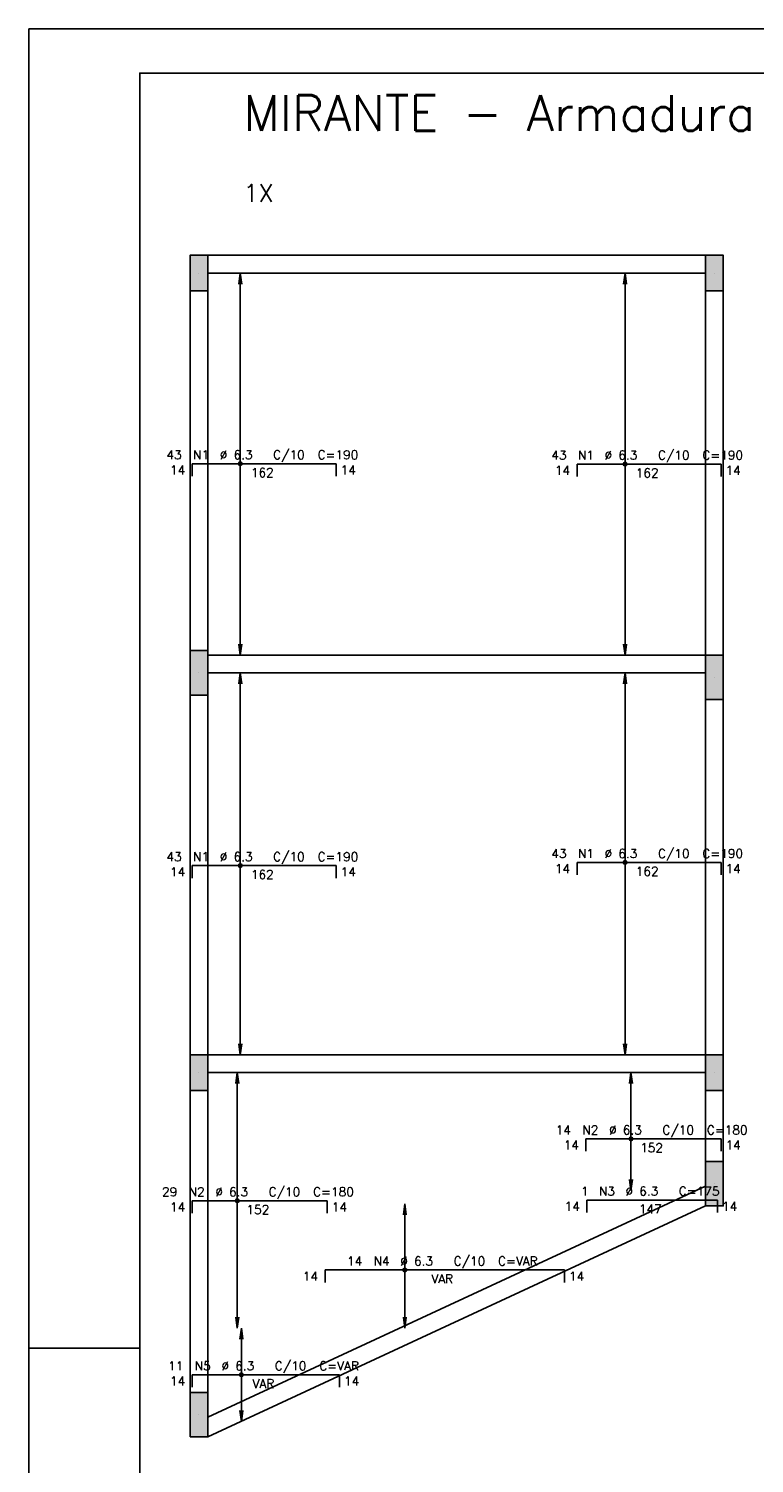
# Model space of a CAD drawing. Extents: x 0 to 84.1, y 0 to 59.4.
# Tile 2 of 6: x 0 to 16.3, y 27.1 to 59.4. Entities that reach past the tile are written whole.
import ezdxf

# ---------------------------------------------------------------- set-up
doc = ezdxf.new("R2010")
doc.units = 0
doc.header["$MEASUREMENT"] = 0
for name, color, linetype in [('1', 1, 'CONTINUOUS'), ('2', 2, 'CONTINUOUS'), ('6', 6, 'CONTINUOUS'), ('7', 7, 'CONTINUOUS')]:
    doc.layers.add(name, color=color, linetype=linetype)
doc.styles.get("Standard").update_dxf_attribs({"font": 'ROMANS.SHX'})

msp = doc.modelspace()

# ---------------------------------------------------------------- linework, layer by layer
at = {"layer": '1', "linetype": 'Continuous'}
for p, q in [((4.03, 54.3), (15.23, 54.3)), ((4.03, 53.9), (15.23, 53.9)), ((3.63, 53.5), (3.63, 45.4)), ((4.03, 53.5), (4.03, 45.4)), ((15.23, 45.3), (15.23, 53.5)), ((15.63, 45.3), (15.63, 53.5)), ((4.03, 45.3), (15.23, 45.3)), ((4.03, 44.9), (15.23, 44.9)), ((3.63, 44.4), (3.63, 36.3)), ((4.03, 44.4), (4.03, 36.3)), ((15.23, 36.3), (15.23, 44.3)), ((15.63, 36.3), (15.63, 44.3)), ((4.03, 36.3), (15.23, 36.3)), ((4.03, 35.9), (15.23, 35.9)), ((3.63, 35.5), (3.63, 28.7)), ((4.03, 35.5), (4.03, 28.7)), ((15.23, 33.9), (15.23, 35.5)), ((15.63, 33.9), (15.63, 35.5)), ((4.03, 28.14101), (15.23, 33.34101)), ((4.03, 27.7), (15.23, 32.9))]:
    msp.add_line(p, q, dxfattribs=at)
at = {"layer": '2', "linetype": 'Continuous'}
for p, q in [((84.100006, 59.400002), (0, 59.400002)), ((0, 59.400002), (0, 0)), ((3.83, 53.9), (3.83, 53.9)), ((4.759892, 53.9), (4.72726, 53.652139)), ((4.759892, 45.3), (4.759892, 53.9)), ((4.759892, 53.9), (4.792524, 53.652139)), ((4.759892, 53.9), (4.759892, 53.9)), ((13.419892, 53.9), (13.38726, 53.652139)), ((13.419892, 45.3), (13.419892, 53.9)), ((13.419892, 53.9), (13.452524, 53.652139)), ((13.419892, 53.9), (13.419892, 53.9)), ((15.43, 53.9), (15.43, 53.9)), ((4.759892, 45.3), (4.72726, 45.547861)), ((4.759892, 45.3), (4.792524, 45.547861)), ((13.419892, 45.3), (13.38726, 45.547861)), ((13.419892, 45.3), (13.452524, 45.547861)), ((4.759892, 45.3), (4.759892, 45.3)), ((13.419892, 45.3), (13.419892, 45.3)), ((3.83, 44.9), (3.83, 44.9)), ((4.759892, 44.9), (4.72726, 44.652139)), ((4.759892, 36.3), (4.759892, 44.9)), ((4.759892, 44.9), (4.792524, 44.652139)), ((4.759892, 44.9), (4.759892, 44.9)), ((13.419892, 44.9), (13.38726, 44.652139)), ((13.419892, 36.3), (13.419892, 44.9)), ((13.419892, 44.9), (13.452524, 44.652139)), ((13.419892, 44.9), (13.419892, 44.9)), ((15.43, 44.8), (15.43, 44.8)), ((4.759892, 36.3), (4.72726, 36.547861)), ((4.759892, 36.3), (4.792524, 36.547861)), ((13.419892, 36.3), (13.38726, 36.547861)), ((13.419892, 36.3), (13.452524, 36.547861)), ((4.759892, 36.3), (4.759892, 36.3)), ((13.419892, 36.3), (13.419892, 36.3)), ((3.83, 35.9), (3.83, 35.9)), ((4.693232, 35.9), (4.6606, 35.652139)), ((4.693232, 30.15), (4.693232, 35.9)), ((4.693232, 35.9), (4.725864, 35.652139)), ((4.693232, 35.9), (4.693232, 35.9)), ((13.553232, 35.9), (13.5206, 35.652139)), ((13.553232, 33.245), (13.553232, 35.9)), ((13.553232, 35.9), (13.585863, 35.652139)), ((13.553232, 35.9), (13.553232, 35.9)), ((15.43, 35.9), (15.43, 35.9)), ((13.553232, 33.245), (13.5206, 33.492861)), ((13.553232, 33.245), (13.585863, 33.492861)), ((15.43, 33.4), (15.43, 33.4)), ((8.46394, 32.95), (8.431309, 32.702139)), ((8.46394, 30.15), (8.46394, 32.95)), ((8.46394, 32.95), (8.496572, 32.702139)), ((8.46394, 32.95), (8.46394, 32.95)), ((13.553232, 33.245), (13.553232, 33.245)), ((4.693232, 30.15), (4.6606, 30.397861)), ((4.693232, 30.15), (4.725864, 30.397861)), ((8.46394, 30.15), (8.431309, 30.397861)), ((8.46394, 30.15), (8.496572, 30.397861)), ((4.693232, 30.15), (4.693232, 30.15)), ((4.785018, 30.15), (4.752386, 29.902139)), ((4.785018, 28.05), (4.785018, 30.15)), ((4.785018, 30.15), (4.817649, 29.902139)), ((4.785018, 30.15), (4.785018, 30.15)), ((8.46394, 30.15), (8.46394, 30.15)), ((0, 29.700001), (0.5, 29.700001)), ((0.5, 29.700001), (1.5, 29.700001)), ((1.5, 29.700001), (2.5, 29.700001)), ((3.83, 28.2), (3.83, 28.2)), ((4.785018, 28.05), (4.752386, 28.297861)), ((4.785018, 28.05), (4.817649, 28.297861)), ((4.785018, 28.05), (4.785018, 28.05))]:
    msp.add_line(p, q, dxfattribs=at)
for points in [[(83.100006, 1), (2.5, 1), (2.5, 58.400002), (83.100006, 58.400002), (83.100006, 1)], [(3.63, 53.5), (4.03, 53.5), (4.03, 54.3), (3.63, 54.3), (3.63, 53.5)], [(15.23, 53.5), (15.63, 53.5), (15.63, 54.3), (15.23, 54.3), (15.23, 53.5)], [(3.63, 44.4), (4.03, 44.4), (4.03, 45.4), (3.63, 45.4), (3.63, 44.4)], [(15.23, 44.3), (15.63, 44.3), (15.63, 45.3), (15.23, 45.3), (15.23, 44.3)], [(3.63, 35.5), (4.03, 35.5), (4.03, 36.3), (3.63, 36.3), (3.63, 35.5)], [(15.23, 35.5), (15.63, 35.5), (15.63, 36.3), (15.23, 36.3), (15.23, 35.5)], [(15.23, 32.9), (15.63, 32.9), (15.63, 33.9), (15.23, 33.9), (15.23, 32.9)], [(3.63, 27.7), (4.03, 27.7), (4.03, 28.7), (3.63, 28.7), (3.63, 27.7)]]:
    msp.add_lwpolyline(points, dxfattribs=at)
for centre, radius in [((4.759892, 49.608), 0.041625), ((4.759892, 49.608), 0.02075), ((13.419892, 49.6), 0.041625), ((13.419892, 49.6), 0.02075), ((4.759892, 40.56), 0.041625), ((4.759892, 40.56), 0.02075), ((13.419892, 40.632), 0.041625), ((13.419892, 40.632), 0.02075), ((13.553232, 34.409), 0.041625), ((13.553232, 34.409), 0.02075), ((4.693232, 33.017), 0.041625), ((4.693232, 33.017), 0.02075), ((8.46394, 31.458), 0.041625), ((8.46394, 31.458), 0.02075), ((4.785018, 29.1), 0.041625), ((4.785018, 29.1), 0.02075)]:
    msp.add_circle(centre, radius, dxfattribs=at)
at = {"layer": '2', "color": 9, "linetype": 'Continuous'}
for points in [[(3.63, 53.5), (4.03, 53.5), (4.03, 54.3)], [(3.63, 53.5), (4.03, 54.3), (3.63, 54.3)], [(3.63, 53.5), (3.63, 54.3), (3.63, 53.5)], [(15.23, 53.5), (15.63, 53.5), (15.63, 54.3)], [(15.23, 53.5), (15.63, 54.3), (15.23, 54.3)], [(15.23, 53.5), (15.23, 54.3), (15.23, 53.5)], [(3.63, 44.4), (4.03, 44.4), (4.03, 45.4)], [(3.63, 44.4), (4.03, 45.4), (3.63, 45.4)], [(3.63, 44.4), (3.63, 45.4), (3.63, 44.4)], [(15.23, 44.3), (15.63, 44.3), (15.63, 45.3)], [(15.23, 44.3), (15.63, 45.3), (15.23, 45.3)], [(15.23, 44.3), (15.23, 45.3), (15.23, 44.3)], [(3.63, 35.5), (4.03, 35.5), (4.03, 36.3)], [(3.63, 35.5), (4.03, 36.3), (3.63, 36.3)], [(3.63, 35.5), (3.63, 36.3), (3.63, 35.5)], [(15.23, 35.5), (15.63, 35.5), (15.63, 36.3)], [(15.23, 35.5), (15.63, 36.3), (15.23, 36.3)], [(15.23, 35.5), (15.23, 36.3), (15.23, 35.5)], [(15.23, 32.9), (15.63, 32.9), (15.63, 33.9)], [(15.23, 32.9), (15.63, 33.9), (15.23, 33.9)], [(15.23, 32.9), (15.23, 33.9), (15.23, 32.9)], [(3.63, 27.7), (4.03, 27.7), (4.03, 28.7)], [(3.63, 27.7), (4.03, 28.7), (3.63, 28.7)], [(3.63, 27.7), (3.63, 28.7), (3.63, 27.7)]]:
    msp.add_solid(points, dxfattribs=at)
at = {"layer": '6', "linetype": 'Continuous'}
for p, q in [((3.68, 49.328), (3.68, 49.608)), ((3.68, 49.608), (6.92, 49.608)), ((6.92, 49.608), (6.92, 49.328)), ((12.34, 49.32), (12.34, 49.6)), ((12.34, 49.6), (15.58, 49.6)), ((15.58, 49.6), (15.58, 49.32)), ((3.68, 40.28), (3.68, 40.56)), ((3.68, 40.56), (6.92, 40.56)), ((6.92, 40.56), (6.92, 40.28)), ((12.34, 40.352), (12.34, 40.632)), ((12.34, 40.632), (15.58, 40.632)), ((15.58, 40.632), (15.58, 40.352)), ((12.54, 34.129), (12.54, 34.409)), ((12.54, 34.409), (15.58, 34.409)), ((15.58, 34.409), (15.58, 34.129)), ((3.68, 32.737), (3.68, 33.017)), ((3.68, 33.017), (6.72, 33.017)), ((6.72, 33.017), (6.72, 32.737)), ((12.559487, 32.752333), (12.559487, 33.032333)), ((12.559487, 33.032333), (15.499487, 33.032333)), ((15.499487, 33.032333), (15.499487, 32.752333)), ((6.667719, 31.178), (6.667719, 31.458)), ((6.667719, 31.458), (12.056923, 31.458)), ((12.056923, 31.458), (12.056923, 31.178)), ((3.68, 28.82), (3.68, 29.1)), ((3.68, 29.1), (6.995385, 29.1)), ((6.995385, 29.1), (6.995385, 28.82))]:
    msp.add_line(p, q, dxfattribs=at)

# ---------------------------------------------------------------- texts
at = {"layer": '1', "linetype": 'Continuous'}
msp.add_text('1X', height=0.4, dxfattribs=at).set_placement((4.83, 55.5))
at = {"layer": '2', "linetype": 'Continuous'}
for s, p in [('43', (3.1, 49.708)), ('N1', (3.7, 49.708)), ('%%c 6.3', (4.3, 49.708)), ('C/10', (5.5, 49.708)), ('C=190', (6.5, 49.708)), ('43', (11.76, 49.7)), ('N1', (12.36, 49.7)), ('%%c 6.3', (12.96, 49.7)), ('C/10', (14.16, 49.7)), ('C=190', (15.16, 49.7)), ('14', (3.18, 49.368)), ('162', (5, 49.308)), ('14', (7.02, 49.368)), ('14', (11.84, 49.36)), ('162', (13.66, 49.3)), ('14', (15.68, 49.36)), ('43', (3.1, 40.66)), ('N1', (3.7, 40.66)), ('%%c 6.3', (4.3, 40.66)), ('C/10', (5.5, 40.66)), ('C=190', (6.5, 40.66)), ('43', (11.76, 40.732)), ('N1', (12.36, 40.732)), ('%%c 6.3', (12.96, 40.732)), ('C/10', (14.16, 40.732)), ('C=190', (15.16, 40.732)), ('14', (3.18, 40.32)), ('162', (5, 40.26)), ('14', (7.02, 40.32)), ('14', (11.84, 40.392)), ('162', (13.66, 40.332)), ('14', (15.68, 40.392)), ('14', (11.86, 34.509)), ('N2', (12.46, 34.509)), ('%%c 6.3', (13.06, 34.509)), ('C/10', (14.26, 34.509)), ('C=180', (15.26, 34.509)), ('14', (12.04, 34.169)), ('152', (13.76, 34.109)), ('14', (15.68, 34.169)), ('29', (3, 33.117)), ('N2', (3.6, 33.117)), ('%%c 6.3', (4.2, 33.117)), ('C/10', (5.4, 33.117)), ('C=180', (6.4, 33.117)), ('1', (12.429487, 33.132333)), ('N3', (12.829487, 33.132333)), ('%%c 6.3', (13.429487, 33.132333)), ('C=175', (14.629487, 33.132333)), ('14', (3.18, 32.777)), ('14', (6.82, 32.777)), ('14', (12.059487, 32.792333)), ('14', (15.599487, 32.792333)), ('152', (4.9, 32.717)), ('147', (13.729487, 32.732333)), ('14', (7.162321, 31.558)), ('N4', (7.762321, 31.558)), ('%%c 6.3', (8.362321, 31.558)), ('C/10', (9.562321, 31.558)), ('C=VAR', (10.562321, 31.558)), ('14', (6.167719, 31.218)), ('VAR', (9.062321, 31.158)), ('14', (12.156923, 31.218)), ('11', (3.137692, 29.2)), ('N5', (3.737692, 29.2)), ('%%c 6.3', (4.337692, 29.2)), ('C/10', (5.537692, 29.2)), ('C=VAR', (6.537692, 29.2)), ('14', (3.18, 28.86)), ('VAR', (5.037692, 28.8)), ('14', (7.095385, 28.86))]:
    msp.add_text(s, height=0.2, dxfattribs=at).set_placement(p)
at = {"layer": '7', "linetype": 'Continuous'}
msp.add_text('MIRANTE - Armadura negativa horizontal', height=0.8, dxfattribs=at).set_placement((4.83, 57.1))

doc.saveas('drawing.dxf')
